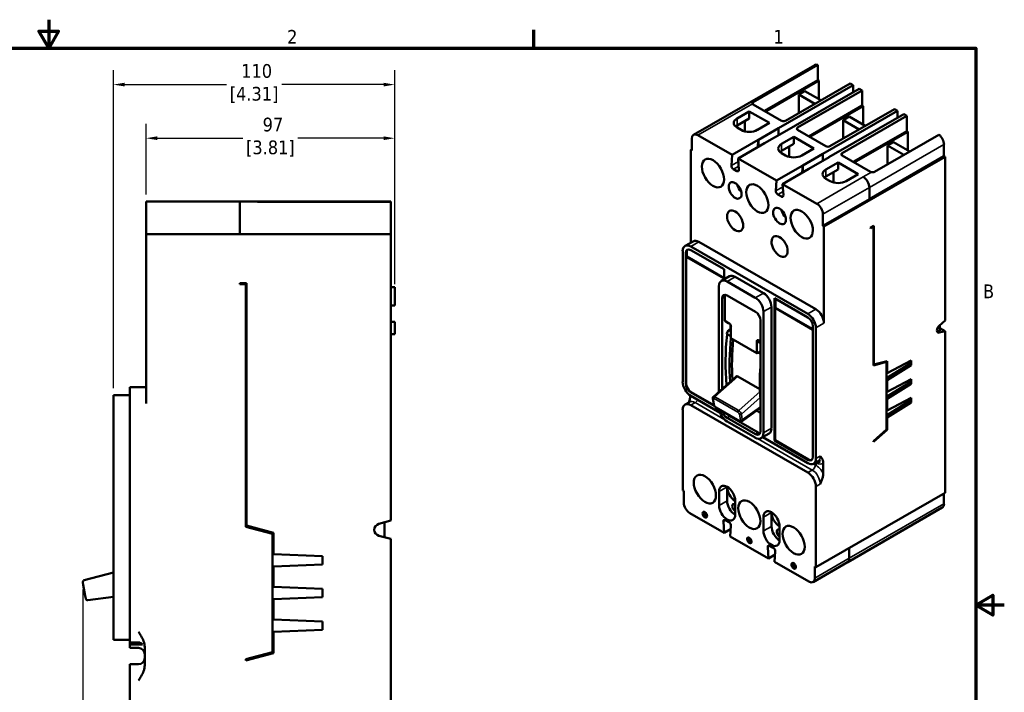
# Model space of a CAD drawing. Header units: inches. Extents: x 0.2 to 29.5, y 0.6 to 18.6.
# Tile 21 of 21: x 14.4 to 29.5, y 8.3 to 18.6. Entities that reach past the tile are written whole.
import ezdxf

# ---------------------------------------------------------------- set-up
doc = ezdxf.new("R2010")
doc.units = ezdxf.units.IN
doc.header["$LTSCALE"] = 1.75
doc.header["$MEASUREMENT"] = 0
for name, color, linetype, lineweight in [('Border (ANSI)', 7, 'Continuous', 70), ('Dimension (ANSI)', 7, 'Continuous', 25), ('Visible (ANSI)', 7, 'Continuous', 50), ('Visible Narrow (ANSI)', 7, 'Continuous', 35)]:
    doc.layers.add(name, color=color, linetype=linetype, lineweight=lineweight)
doc.styles.add('Note Text (ANSI)', font='tahoma.ttf')
doc.dimstyles.new('Default (ANSI)', dxfattribs={"dimscale": 1.75, "dimtxt": 0.12, "dimasz": 0.098425, "dimexe": 0.125, "dimexo": 0.0625, "dimgap": 0.031496, "dimtad": 0, "dimtih": 1, "dimtoh": 1, "dimlfac": 25.4, "dimrnd": 1e-08, "dimzin": 12, "dimdsep": 46, "dimtxsty": 'Note Text (ANSI)', "dimcen": 0.09, "dimdle": 0.393701, "dimclrd": 256, "dimclre": 256, "dimclrt": 256, "dimadec": 0, "dimazin": 1, "dimtfac": 1, "dimtofl": 0, "dimtmove": 0, "dimatfit": 3, "dimfxl": 1, "dimtolj": 1, "dimtzin": 4, "dimlwd": -1, "dimlwe": -1, "dimarcsym": 0})

# ---------------------------------------------------------------- blocks, each defined once
blk = doc.blocks.new('Borders Default Border')
at = {"layer": 'Border (ANSI)'}
blk.add_line((12.75, 10.38), (12.75, 10.54), dxfattribs=at)
at = {"layer": 'Border (ANSI)', "flags": 128}
for points in [[(8.5, 10.63), (8.5, 10.38), (8.4134, 10.53), (8.5866, 10.53), (8.5, 10.38)], [(0.38, 0.62), (0.38, 10.38), (16.62, 10.38), (16.62, 0.62), (0.38, 0.62)], [(16.87, 5.5), (16.62, 5.5), (16.77, 5.5866), (16.77, 5.4134), (16.62, 5.5)]]:
    blk.add_lwpolyline(points, dxfattribs=at)
at = {"layer": 'Border (ANSI)', "char_height": 0.12, "attachment_point": 7, "style": 'Note Text (ANSI)'}
for s, insert in [('2', (10.5886, 10.42)), ('1', (14.8479, 10.42)), ('B', (16.6834, 8.19))]:
    blk.add_mtext(s, dxfattribs=dict(at, insert=insert))
blk = doc.blocks.new('*D6')
at = {"layer": 'Defpoints', "color": 0, "transparency": 16777216}
for p in [(20.179, 16.785), (16.367, 15.813), (20.179, 14.438)]:
    blk.add_point(p, dxfattribs=at)
at = {"layer": 'Dimension (ANSI)', "transparency": 16777216}
for p, q in [((16.367, 15.922), (16.367, 17.004)), ((20.179, 14.547), (20.179, 17.004)), ((16.539, 16.785), (17.851, 16.785)), ((20.007, 16.785), (18.696, 16.785))]:
    blk.add_line(p, q, dxfattribs=at)
for points in [[(16.539, 16.814), (16.539, 16.757), (16.367, 16.785)], [(20.007, 16.814), (20.007, 16.757), (20.179, 16.785)]]:
    blk.add_solid(points, dxfattribs=at)
at = {"layer": 'Dimension (ANSI)', "transparency": 16777216, "insert": (18.273, 17.1), "char_height": 0.21, "attachment_point": 2, "style": 'Note Text (ANSI)'}
blk.add_mtext('\\A1; 97\\P[3.81]', dxfattribs=at)
blk = doc.blocks.new('*D7')
at = {"layer": 'Defpoints', "color": 0, "transparency": 16777216}
for p in [(20.179, 17.607), (20.179, 14.438), (15.867, 12.844)]:
    blk.add_point(p, dxfattribs=at)
at = {"layer": 'Dimension (ANSI)', "transparency": 16777216}
for p, q in [((15.867, 12.953), (15.867, 17.826)), ((20.179, 14.547), (20.179, 17.826)), ((16.039, 17.607), (17.601, 17.607)), ((20.007, 17.607), (18.446, 17.607))]:
    blk.add_line(p, q, dxfattribs=at)
for points in [[(16.039, 17.636), (16.039, 17.579), (15.867, 17.607)], [(20.007, 17.636), (20.007, 17.579), (20.179, 17.607)]]:
    blk.add_solid(points, dxfattribs=at)
at = {"layer": 'Dimension (ANSI)', "transparency": 16777216, "insert": (18.023, 17.922), "char_height": 0.21, "attachment_point": 2, "style": 'Note Text (ANSI)'}
blk.add_mtext('\\A1; 110\\P[4.31]', dxfattribs=at)
blk = doc.blocks.new('*D9')
at = {"layer": 'Defpoints', "color": 0, "transparency": 16777216}
for p in [(15.398, 9.975), (20.179, 6.573), (15.398, 4.231)]:
    blk.add_point(p, dxfattribs=at)
at = {"layer": 'Dimension (ANSI)', "transparency": 16777216}
for p, q in [((15.398, 9.866), (15.398, 4.012)), ((20.179, 6.464), (20.179, 4.012)), ((15.571, 4.231), (17.366, 4.231)), ((20.007, 4.231), (18.211, 4.231))]:
    blk.add_line(p, q, dxfattribs=at)
for points in [[(15.571, 4.26), (15.571, 4.202), (15.398, 4.231)], [(20.007, 4.26), (20.007, 4.202), (20.179, 4.231)]]:
    blk.add_solid(points, dxfattribs=at)
at = {"layer": 'Dimension (ANSI)', "transparency": 16777216, "insert": (17.789, 4.545), "char_height": 0.21, "attachment_point": 2, "style": 'Note Text (ANSI)'}
blk.add_mtext('\\A1; 121\\P[4.78]', dxfattribs=at)

msp = doc.modelspace()

# ---------------------------------------------------------------- linework, layer by layer
at = {"layer": 'Visible (ANSI)'}
for p, q in [((26.616, 17.907), (24.76, 16.838)), ((26.665, 17.908), (25.675, 17.338)), ((26.665, 17.908), (26.665, 17.677)), ((26.665, 17.677), (25.846, 17.205)), ((26.681, 17.668), (25.861, 17.197)), ((26.681, 17.668), (26.665, 17.677)), ((26.681, 17.668), (26.681, 17.384)), ((26.062, 16.939), (27.207, 17.598)), ((26.155, 16.885), (27.3, 17.544)), ((27.16, 17.625), (26.17, 17.054)), ((27.346, 17.518), (26.355, 16.947)), ((26.371, 17.455), (26.464, 17.508)), ((26.711, 17.366), (26.464, 17.508)), ((27.16, 17.625), (27.207, 17.598)), ((27.207, 17.598), (27.207, 17.491)), ((27.3, 17.544), (27.346, 17.518)), ((27.346, 17.518), (27.346, 17.285)), ((26.371, 17.17), (26.371, 17.455)), ((26.618, 17.312), (26.371, 17.455)), ((26.108, 17.054), (25.675, 17.304)), ((27.346, 17.285), (26.526, 16.814)), ((27.361, 17.277), (26.542, 16.805)), ((26.742, 16.547), (27.887, 17.206)), ((27.841, 17.233), (26.85, 16.662)), ((27.361, 17.277), (27.346, 17.285)), ((27.361, 17.277), (27.361, 16.992)), ((27.841, 17.233), (27.887, 17.206)), ((27.887, 17.206), (27.887, 17.099)), ((25.613, 17.197), (25.427, 17.09)), ((25.613, 17.089), (25.427, 16.982)), ((25.613, 17.197), (25.922, 17.019)), ((25.613, 17.197), (25.613, 17.089)), ((26.835, 16.493), (27.98, 17.152)), ((28.026, 17.126), (27.036, 16.555)), ((27.051, 17.063), (27.144, 17.116)), ((27.051, 16.778), (27.051, 17.063)), ((27.299, 16.92), (27.051, 17.063)), ((27.392, 16.974), (27.144, 17.116)), ((27.98, 17.152), (28.026, 17.126)), ((28.026, 17.126), (28.026, 16.893)), ((25.427, 16.948), (25.489, 16.912)), ((25.544, 17.049), (25.544, 16.891)), ((25.922, 17.019), (25.737, 16.912)), ((26.062, 16.938), (25.753, 16.76)), ((26.062, 16.938), (26.062, 16.939)), ((26.062, 16.938), (26.062, 16.831)), ((26.789, 16.662), (26.355, 16.912)), ((24.732, 16.777), (24.732, 16.599)), ((25.35, 16.529), (24.825, 16.831)), ((25.35, 16.529), (25.752, 16.761)), ((25.752, 16.761), (25.744, 16.649)), ((25.753, 16.654), (25.753, 16.76)), ((26.155, 16.885), (25.846, 16.707)), ((26.294, 16.805), (26.109, 16.698)), ((26.155, 16.885), (26.155, 16.885)), ((26.155, 16.885), (26.155, 16.885)), ((26.294, 16.805), (26.294, 16.697)), ((26.294, 16.805), (26.604, 16.627)), ((28.026, 16.893), (27.207, 16.422)), ((28.042, 16.885), (27.222, 16.413)), ((27.531, 16.269), (28.521, 16.839)), ((28.042, 16.885), (28.026, 16.893)), ((28.042, 16.885), (28.042, 16.6)), ((24.732, 16.617), (24.716, 16.608)), ((24.716, 16.608), (24.732, 16.599)), ((24.716, 15.183), (24.716, 16.608)), ((25.443, 16.475), (25.845, 16.707)), ((26.294, 16.697), (26.109, 16.59)), ((26.224, 16.657), (26.224, 16.499)), ((26.604, 16.627), (26.418, 16.52)), ((27.732, 16.671), (27.825, 16.725)), ((27.732, 16.384), (27.732, 16.671)), ((27.981, 16.528), (27.732, 16.671)), ((28.074, 16.581), (27.825, 16.725)), ((28.598, 16.689), (28.598, 16.51)), ((25.35, 16.529), (25.339, 16.368)), ((26.031, 16.137), (25.443, 16.475)), ((25.455, 16.302), (25.443, 16.475)), ((26.109, 16.555), (26.17, 16.52)), ((26.743, 16.546), (26.433, 16.368)), ((26.836, 16.493), (26.526, 16.315)), ((26.743, 16.546), (26.742, 16.547)), ((26.743, 16.546), (26.743, 16.439)), ((26.758, 15.432), (28.614, 16.501)), ((26.835, 16.493), (26.836, 16.493)), ((26.835, 16.493), (26.835, 16.493)), ((27.469, 16.27), (27.036, 16.52)), ((27.454, 15.851), (28.598, 16.51)), ((28.614, 16.501), (28.598, 16.51)), ((28.614, 16.501), (28.614, 13.988)), ((25.37, 16.313), (25.424, 16.281)), ((26.031, 16.137), (26.433, 16.368)), ((26.124, 16.083), (26.526, 16.315)), ((26.425, 16.257), (26.433, 16.368)), ((26.433, 16.261), (26.433, 16.368)), ((26.975, 16.413), (26.789, 16.306)), ((26.975, 16.305), (26.789, 16.198)), ((26.975, 16.413), (27.284, 16.235)), ((26.975, 16.413), (26.975, 16.305)), ((26.789, 16.163), (26.851, 16.128)), ((26.905, 16.265), (26.905, 16.107)), ((27.284, 16.235), (27.099, 16.128)), ((27.361, 16.191), (27.36, 16.191)), ((26.02, 15.976), (26.031, 16.137)), ((26.649, 15.781), (26.124, 16.083)), ((26.124, 16.083), (26.136, 15.91)), ((27.454, 16.029), (27.454, 15.851)), ((26.105, 15.889), (26.051, 15.92)), ((26.742, 15.441), (27.454, 15.851)), ((16.367, 15.625), (16.367, 15.813)), ((16.367, 15.813), (17.804, 15.813)), ((17.179, 15.813), (17.179, 15.813)), ((17.179, 15.813), (17.179, 15.813)), ((17.804, 15.625), (17.804, 15.813)), ((17.804, 15.813), (18.061, 15.813)), ((18.116, 15.813), (18.061, 15.813)), ((20.117, 15.813), (18.116, 15.813)), ((18.116, 15.81), (20.117, 15.81)), ((20.117, 15.813), (20.117, 15.81)), ((20.117, 15.625), (20.117, 15.81)), ((16.367, 15.625), (16.367, 15.313)), ((17.804, 15.625), (17.804, 15.313)), ((20.117, 15.625), (20.117, 15.313)), ((26.742, 15.62), (26.742, 15.441)), ((26.758, 15.432), (26.742, 15.441)), ((26.758, 13.948), (26.758, 15.432)), ((27.521, 15.442), (27.469, 15.413)), ((27.469, 15.403), (27.516, 15.43)), ((27.469, 15.413), (27.469, 15.403)), ((27.516, 15.43), (27.508, 15.435)), ((27.516, 15.43), (27.516, 13.302)), ((27.521, 13.315), (27.521, 15.442)), ((16.367, 12.719), (16.367, 15.313)), ((16.367, 15.313), (20.117, 15.313)), ((20.117, 15.313), (20.117, 10.922)), ((24.753, 15.204), (24.629, 15.133)), ((24.716, 15.124), (26.511, 14.091)), ((26.634, 14.162), (24.84, 15.195)), ((24.593, 13.049), (24.593, 15.052)), ((24.639, 15.026), (24.639, 13.023)), ((24.647, 14.966), (24.655, 14.971)), ((24.647, 14.966), (25.227, 14.632)), ((24.647, 13.027), (24.647, 14.966)), ((24.655, 15.035), (24.655, 14.971)), ((24.655, 14.971), (25.227, 14.641)), ((25.227, 14.776), (24.716, 15.07)), ((25.186, 14.598), (25.309, 14.669)), ((25.227, 14.622), (25.227, 14.776)), ((25.397, 14.661), (25.83, 14.411)), ((17.804, 14.563), (17.804, 14.547)), ((17.908, 14.563), (17.804, 14.563)), ((17.804, 14.547), (17.898, 14.547)), ((17.898, 14.547), (17.898, 10.828)), ((17.908, 10.846), (17.908, 14.563)), ((20.179, 14.5), (20.117, 14.5)), ((20.179, 14.5), (20.179, 14.438)), ((25.149, 12.899), (25.149, 14.518)), ((25.273, 14.589), (25.706, 14.34)), ((17.898, 14.392), (17.908, 14.392)), ((20.179, 14.22), (20.179, 14.438)), ((25.237, 14.354), (25.237, 13.984)), ((25.707, 14.125), (25.273, 14.375)), ((20.117, 14.22), (20.179, 14.22)), ((20.179, 14.22), (20.117, 14.22)), ((20.179, 14.22), (20.179, 14.22)), ((25.196, 14.33), (25.196, 12.94)), ((25.954, 14.197), (25.954, 12.337)), ((26, 14.331), (26, 12.149)), ((26.511, 14.037), (26, 14.331)), ((26.008, 14.183), (26.016, 14.187)), ((26.016, 14.322), (26.016, 14.187)), ((26.016, 14.187), (26.588, 13.858)), ((25.83, 14.126), (25.83, 12.266)), ((26.008, 12.154), (26.008, 14.183)), ((26.008, 14.183), (26.588, 13.848)), ((20.179, 13.968), (20.117, 13.968)), ((20.179, 13.968), (20.117, 13.968)), ((20.179, 13.968), (20.179, 13.968)), ((20.179, 13.844), (20.179, 13.968)), ((25.237, 13.984), (25.296, 13.949)), ((25.31, 13.942), (25.237, 13.984)), ((25.314, 13.939), (25.296, 13.949)), ((25.327, 13.846), (25.327, 13.922)), ((25.333, 13.896), (25.333, 13.72)), ((25.784, 12.292), (25.784, 13.991)), ((26.588, 11.9), (26.588, 13.903)), ((28.524, 13.908), (28.614, 13.988)), ((28.536, 13.919), (28.536, 13.833)), ((20.179, 13.782), (20.117, 13.782)), ((20.179, 13.844), (20.179, 13.782)), ((25.296, 13.842), (25.265, 13.787)), ((25.265, 13.787), (25.322, 13.754)), ((25.296, 13.842), (25.316, 13.853)), ((25.333, 13.821), (25.296, 13.842)), ((25.316, 13.853), (25.333, 13.843)), ((26.634, 13.876), (26.634, 11.873)), ((28.536, 13.833), (28.494, 13.822)), ((28.614, 13.828), (28.524, 13.804)), ((28.536, 13.873), (28.614, 13.828)), ((28.614, 13.828), (28.614, 11.35)), ((25.333, 13.72), (25.73, 13.492)), ((25.73, 13.492), (25.73, 13.668)), ((25.784, 13.669), (25.752, 13.687)), ((25.733, 13.492), (25.73, 13.492)), ((27.516, 13.302), (27.717, 13.355)), ((27.521, 13.315), (27.516, 13.318)), ((27.725, 13.369), (27.521, 13.315)), ((27.717, 13.355), (27.703, 13.363)), ((27.717, 13.355), (27.717, 12.318)), ((28.065, 13.323), (27.717, 13.105)), ((28.096, 13.377), (27.725, 13.182)), ((27.725, 13.182), (27.725, 13.369)), ((27.725, 13.073), (28.096, 13.305)), ((28.065, 13.36), (28.065, 13.323)), ((28.096, 13.305), (28.065, 13.323)), ((28.096, 13.305), (28.096, 13.377)), ((25.413, 13.132), (25.063, 12.822)), ((25.44, 13.132), (25.777, 12.938)), ((27.717, 13.186), (27.725, 13.182)), ((27.717, 13.077), (27.725, 13.073)), ((28.065, 13.037), (27.717, 12.819)), ((28.096, 13.091), (27.725, 12.896)), ((27.725, 12.896), (27.725, 13.073)), ((27.725, 12.787), (28.096, 13.019)), ((28.065, 13.074), (28.065, 13.037)), ((28.096, 13.019), (28.065, 13.037)), ((28.096, 13.019), (28.096, 13.091)), ((15.867, 12.594), (15.867, 12.844)), ((15.867, 12.844), (16.117, 12.844)), ((16.117, 12.969), (16.117, 12.719)), ((16.117, 12.969), (16.367, 12.969)), ((24.707, 12.841), (24.707, 12.821)), ((24.716, 12.889), (25.079, 12.68)), ((24.716, 12.835), (25.166, 12.576)), ((25.071, 12.693), (24.724, 12.893)), ((27.717, 12.9), (27.725, 12.896)), ((16.117, 12.719), (16.117, 9.219)), ((24.629, 12.7), (24.696, 12.739)), ((24.716, 12.692), (26.511, 11.659)), ((25.053, 12.792), (25.068, 12.705)), ((27.717, 12.791), (27.725, 12.787)), ((28.065, 12.751), (27.717, 12.533)), ((28.096, 12.804), (27.725, 12.61)), ((27.725, 12.61), (27.725, 12.787)), ((27.725, 12.501), (28.096, 12.733)), ((28.065, 12.788), (28.065, 12.751)), ((28.096, 12.733), (28.065, 12.751)), ((28.096, 12.733), (28.096, 12.804)), ((15.867, 12.594), (15.867, 9.344)), ((24.593, 11.386), (24.593, 12.62)), ((25.084, 12.677), (25.084, 12.677)), ((25.102, 12.658), (25.465, 12.448)), ((25.784, 12.652), (25.502, 12.448)), ((25.784, 12.572), (25.722, 12.608)), ((27.717, 12.614), (27.725, 12.61)), ((25.273, 12.497), (25.707, 12.247)), ((25.706, 12.194), (25.273, 12.443)), ((25.315, 12.521), (25.748, 12.271)), ((27.717, 12.505), (27.725, 12.501)), ((27.725, 12.314), (27.725, 12.501)), ((25.793, 12.185), (25.917, 12.257)), ((27.717, 12.318), (27.516, 12.14)), ((27.516, 12.129), (27.725, 12.314)), ((27.725, 12.314), (27.717, 12.318)), ((25.819, 12.2), (26.511, 11.802)), ((26, 12.149), (26.008, 12.154)), ((26, 12.149), (26.511, 11.855)), ((26.519, 11.86), (26.008, 12.154)), ((27.516, 12.14), (27.516, 12.129)), ((26.611, 11.783), (26.596, 11.792)), ((26.598, 11.793), (26.606, 11.798)), ((26.7, 11.835), (26.611, 11.783)), ((26.611, 11.801), (26.671, 11.835)), ((26.611, 11.783), (26.611, 11.801)), ((26.748, 11.804), (26.748, 11.645)), ((24.593, 11.386), (24.609, 11.377)), ((24.609, 11.198), (24.609, 11.377)), ((25.15, 11.369), (25.15, 11.155)), ((25.274, 11.44), (25.274, 11.226)), ((26.634, 11.444), (26.634, 10.21)), ((28.614, 11.35), (26.634, 10.21)), ((28.598, 11.181), (28.598, 11.341)), ((25.397, 11.013), (25.397, 11.227)), ((25.227, 10.735), (24.702, 11.037)), ((25.954, 11.049), (25.954, 10.834)), ((28.571, 11.121), (27.122, 10.287)), ((19.936, 10.873), (20.117, 10.922)), ((20.022, 10.896), (20.022, 10.668)), ((25.216, 10.908), (25.227, 10.735)), ((25.301, 10.898), (25.246, 10.929)), ((25.83, 10.977), (25.83, 10.763)), ((17.898, 10.828), (18.304, 10.719)), ((18.32, 10.735), (17.908, 10.846)), ((18.304, 10.719), (18.304, 8.907)), ((18.32, 10.408), (18.32, 10.735)), ((25.328, 10.793), (25.227, 10.735)), ((25.32, 10.681), (25.331, 10.842)), ((26.078, 10.621), (26.078, 10.835)), ((20.117, 10.642), (19.936, 10.691)), ((20.117, 10.642), (20.117, 6.313)), ((25.908, 10.343), (25.32, 10.681)), ((25.896, 10.516), (25.908, 10.343)), ((25.981, 10.506), (25.927, 10.537)), ((26.001, 10.289), (26.012, 10.45)), ((27.144, 10.344), (27.144, 10.504)), ((19.07, 10.375), (18.32, 10.408)), ((19.07, 10.25), (19.07, 10.375)), ((26.009, 10.401), (25.908, 10.343)), ((26.526, 9.987), (26.001, 10.289)), ((27.117, 10.283), (26.591, 9.98)), ((15.867, 10.129), (15.42, 10.009)), ((18.32, 10.218), (19.07, 10.25)), ((18.32, 9.908), (18.32, 10.218)), ((26.619, 10.041), (26.619, 10.219)), ((26.634, 10.21), (26.619, 10.219)), ((15.405, 9.935), (15.398, 9.975)), ((15.405, 9.935), (15.435, 9.767)), ((19.07, 9.875), (18.32, 9.908)), ((19.07, 9.75), (19.07, 9.875)), ((15.442, 9.728), (15.435, 9.767)), ((15.475, 9.703), (15.867, 9.753)), ((18.32, 9.718), (19.07, 9.75)), ((18.32, 9.408), (18.32, 9.718)), ((19.07, 9.375), (18.32, 9.408)), ((19.07, 9.25), (19.07, 9.375)), ((15.867, 9.094), (15.867, 9.344)), ((16.117, 8.969), (16.117, 9.219)), ((18.32, 9.218), (19.07, 9.25)), ((18.32, 8.891), (18.32, 9.218)), ((15.867, 9.094), (16.117, 9.094)), ((16.117, 8.969), (16.253, 8.969)), ((16.133, 9.023), (16.133, 9.054)), ((16.133, 9.054), (16.253, 9.054)), ((16.313, 9.023), (16.133, 9.023)), ((16.347, 8.983), (16.347, 8.705)), ((18.304, 8.907), (17.898, 8.798)), ((17.898, 8.778), (18.32, 8.891)), ((17.898, 8.798), (17.898, 8.778)), ((16.117, 8.719), (16.117, 8.469)), ((16.117, 8.719), (16.253, 8.719)), ((16.117, 8.469), (16.117, 6.313))]:
    msp.add_line(p, q, dxfattribs=at)
for centre, radius, start, end in [((19.96, 10.782), 0.094, 105.1813, 254.8187), ((15.428, 9.98), 0.03, 105, 190), ((15.472, 9.733), 0.03, 190, 277.2966), ((16.253, 8.875), 0.094, 0, 90), ((16.253, 8.813), 0.094, 270, 0)]:
    msp.add_arc(centre, radius, start, end, dxfattribs=at)
for centre, major_axis, ratio, start_param, end_param in [((26.681, 17.793), (-0.066, 0.114), 0.578093, 5.676167, 6.283185), ((25.705, 17.322), (-0.0434, 0), 0.575862, 0.298664, 0.785398), ((25.551, 17.019), (-0.175, 0), 0.575862, 5.497787, 7.068583), ((26.139, 17.072), (0.0434, 0), 0.575862, 3.926991, 5.497787), ((25.551, 16.911), (-0.175, 0), 0.575862, 5.497787, 5.720092), ((25.613, 16.983), (0.175, 0), 0.575862, 3.926991, 5.497787), ((26.386, 16.93), (-0.0434, 0), 0.575862, 5.497787, 7.068583), ((24.825, 16.724), (-0.066, 0.114), 0.578093, 5.499721, 7.070517), ((28.505, 16.743), (0.066, -0.114), 0.578093, 0.787332, 2.181682), ((26.232, 16.627), (-0.175, 0), 0.575862, 5.497787, 7.068583), ((26.82, 16.68), (0.0434, 0), 0.575862, 3.926991, 5.497787), ((26.232, 16.519), (-0.175, 0), 0.575862, 5.497787, 5.720092), ((26.294, 16.591), (0.175, 0), 0.575862, 3.926991, 5.497787), ((27.067, 16.538), (-0.0434, 0), 0.575862, 5.497787, 7.068583), ((25.37, 16.348), (0.0217, -0.0376), 0.578093, 3.851006, 5.499721), ((25.424, 16.317), (0.0217, -0.0376), 0.578093, 5.499721, 7.148435), ((26.913, 16.235), (-0.175, 0), 0.575862, 5.497787, 7.068583), ((26.913, 16.127), (-0.175, 0), 0.575862, 5.497787, 5.720092), ((27.361, 16.083), (0.066, -0.114), 0.578093, 0.787332, 2.358128), ((27.5, 16.288), (0.0434, 0), 0.575862, 3.926991, 4.413725), ((25.521, 16.055), (0.069, -0.12), 0.578093, 4.24633, 5.178448), ((26.975, 16.199), (0.175, 0), 0.575862, 3.926991, 5.497787), ((26.051, 15.956), (-0.0217, 0.0376), 0.578093, 0.709414, 2.358128), ((26.105, 15.924), (0.0217, -0.0376), 0.578093, 5.499721, 7.148435), ((26.649, 15.673), (0.066, -0.114), 0.578093, 0.787332, 2.358128), ((26.202, 15.663), (0.069, -0.12), 0.578093, 4.24633, 5.178448), ((24.716, 14.981), (-0.087, 0.152), 0.578093, 5.499721, 7.070517), ((24.84, 15.052), (-0.087, 0.152), 0.578093, 5.499721, 6.283185), ((24.716, 14.981), (-0.0545, 0.0946), 0.578093, 5.499721, 7.070517), ((24.732, 14.99), (-0.0545, 0.0946), 0.578093, 0.145278, 0.787332), ((25.397, 14.518), (-0.087, 0.152), 0.578093, 5.499721, 6.283185), ((25.273, 14.446), (-0.087, 0.152), 0.578093, 5.499721, 7.070517), ((25.273, 14.286), (-0.0545, 0.0946), 0.578093, 5.499721, 7.070517), ((25.315, 14.309), (-0.0545, 0.0946), 0.578093, 0.389813, 0.787332), ((25.706, 14.197), (0.087, -0.152), 0.578093, 0.787332, 2.358128), ((25.83, 14.268), (0.087, -0.152), 0.578093, 0.787332, 2.358128), ((25.707, 14.036), (-0.0545, 0.0946), 0.578093, 3.928925, 5.499721), ((26.511, 13.948), (-0.087, 0.152), 0.578093, 3.928925, 5.499721), ((26.511, 13.948), (-0.0545, 0.0946), 0.578093, 3.928925, 5.499721), ((26.634, 14.019), (-0.087, 0.152), 0.578093, 3.928925, 5.499721), ((25.298, 13.899), (-0.0046, 0.0469), 0.749392, 4.582354, 5.791784), ((28.537, 13.863), (-0.0328, -0.057), 0.578093, 4.190021, 6.801686), ((28.266, 15.07), (-2.129, -3.697), 0.578093, 5.37048, 5.593586), ((25.293, 13.732), (0.044, 0.0006), 0.669606, 0.408302, 0.845466), ((28.506, 13.881), (-0.0328, -0.057), 0.578093, 0.488435, 0.518501), ((28.328, 15.034), (2.129, 3.697), 0.578093, 2.234425, 2.426551), ((28.328, 15.034), (-2.103, -3.652), 0.578093, 5.387289, 5.565785), ((25.765, 13.63), (-0.0268, 0.0596), 0.389942, 5.788729, 6.998159), ((25.747, 13.471), (-0.0587, 0.0019), 0.37519, 4.051239, 4.962936), ((28.792, 14.767), (2.129, 3.697), 0.578093, 2.281781, 2.426741), ((25.44, 13.091), (0.0236, -0.044), 0.577321, 2.392806, 3.277389), ((24.716, 12.978), (0.087, -0.152), 0.578093, 3.928925, 5.499721), ((24.716, 12.978), (0.0545, -0.0946), 0.578093, 3.928925, 5.499721), ((24.724, 12.983), (-0.0545, 0.0946), 0.578093, 0.787332, 2.358128), ((24.716, 12.549), (-0.087, 0.152), 0.578093, 5.499721, 7.070517), ((25.089, 12.708), (-0.0207, -0.0035), 0.667498, 0, 0.002643), ((25.112, 12.676), (-0.0105, -0.0182), 0.578093, 6.282924, 6.283185), ((25.273, 12.586), (-0.087, 0.152), 0.578093, 0.97894, 2.358128), ((25.273, 12.586), (0.0545, -0.0946), 0.578093, 4.239061, 5.499721), ((25.315, 12.61), (0.0545, -0.0946), 0.578093, 4.929111, 5.499721), ((25.472, 12.487), (0.0295, -0.0391), 0.482728, 6.268109, 6.273367), ((25.706, 12.337), (0.087, -0.152), 0.578093, 5.499721, 7.070517), ((25.707, 12.337), (0.0545, -0.0946), 0.578093, 5.499721, 7.070517), ((25.748, 12.361), (0.0545, -0.0946), 0.578093, 5.499721, 5.893372), ((25.83, 12.408), (0.087, -0.152), 0.578093, 0, 0.787332), ((26.511, 11.945), (0.0545, -0.0946), 0.578093, 5.499721, 7.070517), ((26.511, 11.945), (0.087, -0.152), 0.578093, 5.499721, 7.070517), ((26.519, 11.949), (0.0545, -0.0946), 0.578093, 5.499721, 6.21065), ((26.519, 11.949), (0.087, -0.152), 0.578093, 0, 0.064598), ((26.511, 11.515), (-0.087, 0.152), 0.578093, 3.928925, 5.499721), ((25.274, 11.298), (-0.087, 0.152), 0.578093, 3.928925, 7.070517), ((25.397, 11.369), (-0.087, 0.152), 0.578093, 0.787332, 2.358128), ((24.702, 11.145), (-0.066, 0.114), 0.578093, 0.787332, 2.358128), ((25.397, 11.155), (0.087, -0.152), 0.578093, 3.928925, 5.499713), ((25.397, 11.119), (-0.0314, 0.0546), 0.578093, 5.499721, 8.641314), ((28.505, 11.235), (0.066, -0.114), 0.578093, 0, 0.787332), ((24.948, 11.02), (-0.0245, 0.0425), 0.578093, 0.307274, 2.834319), ((24.948, 11.02), (-0.0192, 0.0334), 0.578093, 6.265594, 9.442369), ((25.274, 11.084), (0.087, -0.152), 0.578093, 3.928925, 7.070517), ((25.954, 10.906), (-0.087, 0.152), 0.578093, 3.928925, 7.070517), ((26.078, 10.977), (-0.087, 0.152), 0.578093, 0.787332, 2.358128), ((25.246, 10.894), (-0.0217, 0.0376), 0.578093, 5.499721, 7.148435), ((25.301, 10.862), (-0.0217, 0.0376), 0.578093, 3.851006, 5.499721), ((25.954, 10.692), (0.087, -0.152), 0.578093, 3.928925, 7.070517), ((26.078, 10.763), (0.087, -0.152), 0.578093, 3.928925, 5.499713), ((26.078, 10.727), (-0.0314, 0.0546), 0.578093, 5.499721, 8.641314), ((25.628, 10.628), (-0.0245, 0.0425), 0.578093, 0.307274, 2.834319), ((25.628, 10.628), (-0.0192, 0.0334), 0.578093, 6.265594, 9.442369), ((25.927, 10.502), (-0.0217, 0.0376), 0.578093, 5.499721, 7.148435), ((25.981, 10.47), (-0.0217, 0.0376), 0.578093, 3.851006, 5.499721), ((26.309, 10.236), (-0.0245, 0.0425), 0.578093, 0.307274, 2.834319), ((26.309, 10.236), (-0.0192, 0.0334), 0.578093, 6.265594, 9.442369), ((27.051, 10.397), (0.066, -0.114), 0.578093, 0, 0.787332), ((26.526, 10.095), (0.066, -0.114), 0.578093, 5.499721, 7.070517)]:
    msp.add_ellipse(centre, major_axis=major_axis, ratio=ratio, start_param=start_param, end_param=end_param, dxfattribs=at)
for centre, major_axis in [((25.057, 16.251), (-0.12, 0.209)), ((25.397, 15.984), (-0.069, 0.12)), ((25.737, 15.859), (-0.12, 0.209)), ((25.397, 15.518), (-0.087, 0.152)), ((26.078, 15.592), (-0.069, 0.12)), ((26.418, 15.467), (-0.12, 0.209)), ((26.078, 15.126), (-0.087, 0.152)), ((24.933, 11.405), (-0.12, 0.209)), ((25.614, 11.013), (-0.12, 0.209)), ((24.933, 11.012), (-0.0245, 0.0425)), ((26.294, 10.621), (-0.12, 0.209)), ((25.614, 10.62), (-0.0245, 0.0425)), ((26.294, 10.228), (-0.0245, 0.0425))]:
    msp.add_ellipse(centre, major_axis=major_axis, ratio=0.578093, dxfattribs=at)
for points, knots in [([(25.664, 17.314), (25.663, 17.317), (25.662, 17.319), (25.662, 17.324), (25.663, 17.327), (25.667, 17.333), (25.671, 17.335), (25.675, 17.338)], [-0.164289, -0.164289, -0.164289, -0.164289, -0.1192648, -0.1192648, -0.0596324, -0.0596324, 0, 0, 0, 0]), ([(27.531, 16.269), (27.527, 16.267), (27.522, 16.265), (27.511, 16.263), (27.506, 16.263), (27.496, 16.263), (27.492, 16.263), (27.487, 16.264)], [0, 0, 0, 0, 0.0596324, 0.0596324, 0.1192648, 0.1192648, 0.164289, 0.164289, 0.164289, 0.164289]), ([(18.116, 15.81), (18.108, 15.81), (18.1, 15.811), (18.085, 15.811), (18.078, 15.812), (18.068, 15.813), (18.064, 15.813), (18.061, 15.813)], [0, 0, 0, 0, 0.0596324, 0.0596324, 0.1192648, 0.1192648, 0.164289, 0.164289, 0.164289, 0.164289]), ([(24.689, 12.735), (24.692, 12.744), (24.695, 12.753), (24.7, 12.771), (24.702, 12.782), (24.706, 12.802), (24.707, 12.812), (24.707, 12.821)], [0.2827468, 0.2827468, 0.2827468, 0.2827468, 0.3855871, 0.3855871, 0.5004919, 0.5004919, 0.6153968, 0.6153968, 0.6153968, 0.6153968]), ([(25.053, 12.792), (25.053, 12.797), (25.053, 12.802), (25.054, 12.809), (25.055, 12.811), (25.058, 12.816), (25.06, 12.82), (25.063, 12.822)], [0, 0, 0, 0, 0.0593154, 0.0593154, 0.0853738, 0.0853738, 0.1308272, 0.1308272, 0.1308272, 0.1308272]), ([(25.102, 12.658), (25.097, 12.66), (25.093, 12.664), (25.085, 12.672), (25.081, 12.676), (25.075, 12.685), (25.073, 12.689), (25.07, 12.697), (25.069, 12.701), (25.068, 12.704)], [0, 0, 0, 0, 0.0617587, 0.0617587, 0.1214845, 0.1214845, 0.1766809, 0.1766809, 0.2211713, 0.2211713, 0.2211713, 0.2211713]), ([(25.502, 12.448), (25.499, 12.446), (25.496, 12.445), (25.49, 12.443), (25.487, 12.443), (25.481, 12.443), (25.478, 12.443), (25.471, 12.445), (25.468, 12.447), (25.465, 12.448)], [0, 0, 0, 0, 0.0365873, 0.0365873, 0.0726924, 0.0726924, 0.1128955, 0.1128955, 0.1535578, 0.1535578, 0.1535578, 0.1535578]), ([(26.671, 11.835), (26.676, 11.838), (26.682, 11.84), (26.692, 11.84), (26.697, 11.838), (26.7, 11.835)], [0.7867129, 0.7867129, 0.7867129, 0.7867129, 0.8661434, 0.8661434, 0.9527222, 0.9527222, 0.9527222, 0.9527222]), ([(26.702, 11.912), (26.708, 11.904), (26.716, 11.894), (26.729, 11.874), (26.735, 11.863), (26.742, 11.845), (26.744, 11.838), (26.747, 11.821), (26.748, 11.812), (26.748, 11.804)], [0, 0, 0, 0, 0.1927936, 0.1927936, 0.3855871, 0.3855871, 0.5004919, 0.5004919, 0.6153968, 0.6153968, 0.6153968, 0.6153968]), ([(26.702, 11.483), (26.708, 11.499), (26.716, 11.517), (26.729, 11.552), (26.735, 11.57), (26.742, 11.596), (26.744, 11.606), (26.747, 11.626), (26.748, 11.636), (26.748, 11.645)], [-2.0568667, -2.0568667, -2.0568667, -2.0568667, -1.8640731, -1.8640731, -1.6712796, -1.6712796, -1.5563748, -1.5563748, -1.4414699, -1.4414699, -1.4414699, -1.4414699]), ([(16.253, 9.219), (16.266, 9.198), (16.281, 9.174), (16.308, 9.125), (16.32, 9.1), (16.334, 9.062), (16.339, 9.047), (16.345, 9.014), (16.347, 8.998), (16.347, 8.983)], [0, 0, 0, 0, 0.1927936, 0.1927936, 0.3855871, 0.3855871, 0.5004919, 0.5004919, 0.6153968, 0.6153968, 0.6153968, 0.6153968]), ([(16.253, 9.054), (16.264, 9.054), (16.276, 9.05), (16.295, 9.04), (16.305, 9.032), (16.313, 9.023)], [0.7867129, 0.7867129, 0.7867129, 0.7867129, 0.8661434, 0.8661434, 0.9527222, 0.9527222, 0.9527222, 0.9527222]), ([(16.253, 8.469), (16.266, 8.491), (16.281, 8.514), (16.308, 8.563), (16.32, 8.588), (16.334, 8.626), (16.339, 8.642), (16.345, 8.674), (16.347, 8.69), (16.347, 8.705)], [-2.0568667, -2.0568667, -2.0568667, -2.0568667, -1.8640731, -1.8640731, -1.6712796, -1.6712796, -1.5563748, -1.5563748, -1.4414699, -1.4414699, -1.4414699, -1.4414699])]:
    msp.add_open_spline(points, degree=3, knots=knots, dxfattribs=at)
at = {"layer": 'Visible Narrow (ANSI)'}
for p, q in [((24.825, 16.831), (25.664, 17.314)), ((25.675, 17.338), (25.675, 17.304)), ((25.427, 17.09), (25.427, 16.982)), ((26.355, 16.947), (26.355, 16.912)), ((26.109, 16.698), (26.109, 16.59)), ((27.454, 16.03), (28.598, 16.689)), ((27.036, 16.555), (27.036, 16.52)), ((25.339, 16.368), (25.446, 16.43)), ((25.37, 16.313), (25.451, 16.359)), ((26.789, 16.306), (26.789, 16.198)), ((25.424, 16.281), (25.455, 16.299)), ((26.649, 15.781), (27.361, 16.191)), ((27.36, 16.191), (27.487, 16.264)), ((26.02, 15.976), (26.127, 16.038)), ((26.742, 15.62), (27.454, 16.029)), ((26.051, 15.92), (26.132, 15.967)), ((26.105, 15.889), (26.136, 15.907)), ((24.716, 15.124), (24.84, 15.195)), ((24.639, 15.026), (24.655, 15.035)), ((25.273, 14.589), (25.397, 14.661)), ((25.196, 14.33), (25.237, 14.354)), ((25.706, 14.34), (25.83, 14.411)), ((25.83, 14.126), (25.954, 14.197)), ((26.511, 14.091), (26.634, 14.162)), ((25.311, 13.941), (25.31, 13.942)), ((26.634, 13.876), (26.758, 13.948)), ((25.333, 13.81), (25.322, 13.754)), ((28.494, 13.822), (28.524, 13.804)), ((25.784, 13.636), (25.73, 13.668)), ((25.784, 13.669), (25.752, 13.687)), ((25.784, 13.537), (25.733, 13.492)), ((25.087, 12.819), (25.44, 13.132)), ((24.639, 13.023), (24.647, 13.027)), ((24.716, 12.889), (24.724, 12.893)), ((25.778, 12.9), (25.451, 12.61)), ((24.716, 12.692), (24.784, 12.731)), ((24.784, 12.731), (25.239, 12.468)), ((25.074, 12.697), (25.06, 12.784)), ((25.076, 12.794), (25.44, 12.584)), ((25.451, 12.61), (25.087, 12.819)), ((25.492, 12.555), (25.782, 12.811)), ((25.461, 12.455), (25.098, 12.665)), ((25.463, 12.552), (25.478, 12.464)), ((25.507, 12.467), (25.492, 12.555)), ((25.784, 12.668), (25.507, 12.467)), ((25.273, 12.497), (25.315, 12.521)), ((25.707, 12.247), (25.748, 12.271)), ((25.83, 12.266), (25.954, 12.337)), ((25.74, 12.18), (26.578, 11.697)), ((26.511, 11.855), (26.519, 11.86)), ((26.613, 11.784), (26.625, 11.778)), ((26.634, 11.873), (26.702, 11.912)), ((26.511, 11.659), (26.578, 11.697)), ((26.634, 11.444), (26.702, 11.483)), ((25.15, 11.369), (25.274, 11.44)), ((25.15, 11.155), (25.274, 11.226)), ((27.144, 10.344), (28.598, 11.181)), ((25.83, 10.977), (25.954, 11.049)), ((25.216, 10.908), (25.249, 10.928)), ((25.83, 10.763), (25.954, 10.834)), ((25.896, 10.516), (25.93, 10.536)), ((27.144, 10.344), (26.619, 10.041))]:
    msp.add_line(p, q, dxfattribs=at)
for centre, major_axis, ratio, start_param, end_param in [((24.83, 12.614), (-0.12, 0.209), 0.578093, 6.163833, 6.313291), ((24.784, 12.587), (-0.087, 0.152), 0.578093, 5.499721, 6.283185), ((24.784, 12.784), (0.0328, 0.057), 0.578093, 3.925057, 4.867708), ((25.074, 12.796), (-0.0207, -0.0035), 0.667498, 0.002536, 0.681913), ((25.079, 12.773), (0.0172, -0.0222), 0.469564, 2.287495, 3.858291), ((25.094, 12.784), (-0.0312, 0.0378), 0.444177, 5.414597, 6.291586), ((25.089, 12.708), (-0.0207, -0.0035), 0.667498, 0.002643, 0.681913), ((25.094, 12.685), (-0.0172, 0.0221), 0.469387, 0.714607, 2.285403), ((25.091, 12.805), (-0.0105, -0.0182), 0.578093, 4.186857, 5.670386), ((25.112, 12.676), (-0.0105, -0.0182), 0.578093, 5.670386, 6.282924), ((25.454, 12.596), (0.0105, 0.0182), 0.578093, 1.045264, 2.528794), ((25.443, 12.564), (0.0172, -0.0222), 0.469564, 0.716699, 2.287495), ((25.458, 12.575), (-0.0312, 0.0378), 0.444177, 3.843801, 5.414597), ((25.478, 12.564), (-0.0207, -0.0035), 0.667498, 0.681913, 2.252709), ((25.458, 12.476), (-0.0172, 0.0221), 0.469387, 2.285403, 3.856199), ((25.476, 12.467), (-0.0105, -0.0182), 0.578093, 5.670386, 6.282925), ((25.492, 12.476), (0.0207, 0.0035), 0.667498, 3.823505, 5.394302), ((25.472, 12.487), (0.0295, -0.0391), 0.482728, 6.273367, 7.00441), ((25.472, 12.487), (0.0295, -0.0391), 0.482728, 6.268009, 6.268109), ((26.578, 11.751), (0.0328, 0.057), 0.578093, 3.925057, 5.495853), ((26.625, 11.581), (-0.12, 0.209), 0.578093, 4.686151, 5.499721), ((26.625, 12.01), (0.12, -0.209), 0.578093, 5.621458, 6.313291), ((26.578, 11.983), (0.087, -0.152), 0.578093, 0.064598, 0.787332), ((26.578, 11.554), (-0.087, 0.152), 0.578093, 3.928925, 5.499721)]:
    msp.add_ellipse(centre, major_axis=major_axis, ratio=ratio, start_param=start_param, end_param=end_param, dxfattribs=at)

# ---------------------------------------------------------------- block references
at = {"xscale": 1.75, "yscale": 1.75, "zscale": 1.75}
msp.add_blockref('Borders Default Border', (0, 0), dxfattribs=at)

# ---------------------------------------------------------------- dimensions: what is measured, and where the dimension line sits
at = {"layer": 'Dimension (ANSI)'}
for base, p1, p2, text, picture, middle in [((20.179, 17.607), (15.867, 12.844), (20.179, 14.438), ' <>\\X[4.31]', '*D7', (18.023, 17.607)), ((20.179, 16.785), (16.367, 15.813), (20.179, 14.438), ' <>\\X[3.81]', '*D6', (18.273, 16.785)), ((15.398, 4.231), (20.179, 6.573), (15.398, 9.975), ' <>\\X[4.78]', '*D9', (17.789, 4.231))]:
    dim = msp.add_linear_dim(base=base, p1=p1, p2=p2, angle=180, text=text, dimstyle='Default (ANSI)', override={"dimtih": 0, "dimtoh": 0, "dimdec": 0, "dimlfac": 25.4, "dimpost": '\\X', "dimtp": 0, "dimtm": 0, "dimtdec": 2, "dimatfit": 1, "dimtvp": -0.25}, dxfattribs=at)
    dim.commit()
    dim.dimension.update_dxf_attribs({"geometry": picture, "text_midpoint": middle, "dimtype": 160})

doc.saveas('drawing.dxf')
